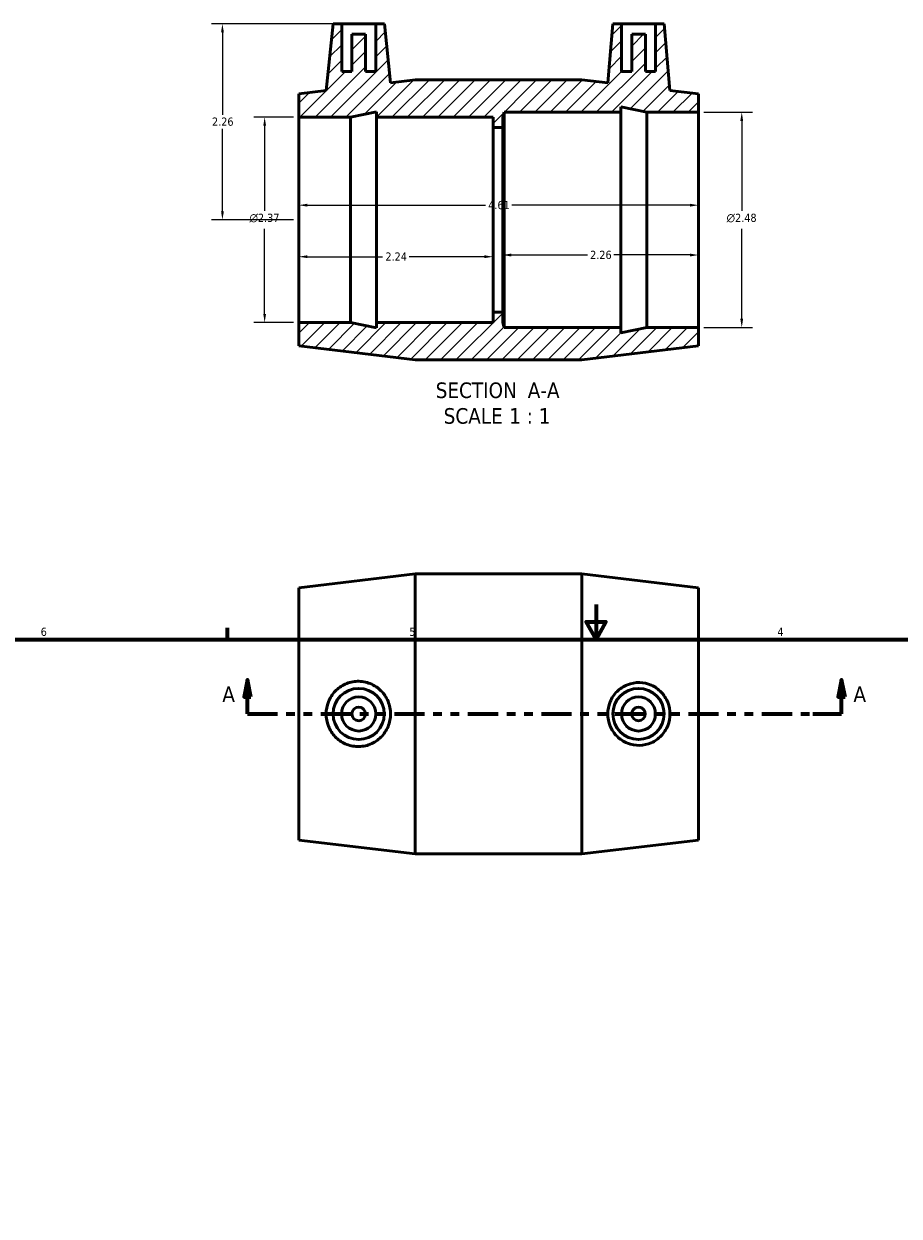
# Model space of a CAD drawing. Header units: inches. Extents: x 0.1 to 38, y 0.6 to 28.1.
# Tile 3 of 4: x 10.4 to 20.5, y 14.3 to 28.1. Entities that reach past the tile are written whole.
import ezdxf

# ---------------------------------------------------------------- set-up
doc = ezdxf.new("R2010")
doc.units = ezdxf.units.IN
doc.header["$MEASUREMENT"] = 0
doc.linetypes.add('DOUBLE_DASH_CHAIN', pattern=[1.2403, 0.6614, -0.0827, 0.1654, -0.0827, 0.1654, -0.0827])
for name, color, linetype, lineweight in [('Border (ANSI)', 7, 'Continuous', 70), ('Dimension (ANSI)', 7, 'Continuous', 25), ('Hatch (ANSI)', 7, 'Continuous', 18), ('Section Line (ANSI)', 7, 'DOUBLE_DASH_CHAIN', 70), ('Symbol (ANSI)', 7, 'Continuous', 25), ('Visible (ANSI)', 7, 'Continuous', 50)]:
    doc.layers.add(name, color=color, linetype=linetype, lineweight=lineweight)
doc.styles.add('Label Text (ANSI)', font='tahoma.ttf')
doc.styles.add('Note Text (ANSI)', font='tahoma.ttf')
doc.dimstyles.new('Default (ANSI)', dxfattribs={"dimtxt": 0.094488, "dimasz": 0.098425, "dimexe": 0.125, "dimexo": 0.0625, "dimgap": 0.031496, "dimtad": 0, "dimtih": 1, "dimtoh": 1, "dimrnd": 1e-08, "dimzin": 4, "dimdsep": 46, "dimtxsty": 'Note Text (ANSI)', "dimcen": 0.09, "dimdle": 0.393701, "dimclrd": 256, "dimclre": 256, "dimclrt": 5, "dimadec": 0, "dimazin": 1, "dimtfac": 1, "dimtofl": 0, "dimtmove": 0, "dimatfit": 3, "dimfxl": 1, "dimtolj": 1, "dimtzin": 4, "dimlwd": -1, "dimlwe": -1, "dimarcsym": 0})

# ---------------------------------------------------------------- blocks, each defined once
blk = doc.blocks.new('Borders Default Border')
at = {"layer": 'Border (ANSI)'}
blk.add_line((12.75, 21), (12.75, 21.134), dxfattribs=at)
at = {"layer": 'Border (ANSI)', "flags": 128}
for points in [[(17, 21.4), (17, 21), (16.885, 21.2), (17.115, 21.2), (17, 21)], [(0.5, 1), (0.5, 21), (33.5, 21), (33.5, 1), (0.5, 1)]]:
    blk.add_lwpolyline(points, dxfattribs=at)
at = {"layer": 'Border (ANSI)', "color": 5, "true_color": 0x0000ff, "char_height": 0.0945, "attachment_point": 7, "style": 'Note Text (ANSI)'}
for s, insert in [('6', (10.595, 21.038)), ('5', (14.847, 21.038)), ('4', (19.092, 21.04))]:
    blk.add_mtext(s, dxfattribs=dict(at, insert=insert))
blk = doc.blocks.new('2dTransSection0')
at = {"layer": 'Section Line (ANSI)', "linetype": 'Continuous'}
for p, q in [((12.98, 20.534), (12.941, 20.337)), ((12.98, 20.337), (12.98, 20.534)), ((13.02, 20.337), (12.98, 20.534)), ((19.833, 20.534), (19.793, 20.337)), ((19.833, 20.337), (19.833, 20.534)), ((19.872, 20.337), (19.833, 20.534)), ((12.941, 20.337), (13.02, 20.337)), ((12.98, 20.14), (12.98, 20.337)), ((19.793, 20.337), (19.872, 20.337)), ((19.833, 20.14), (19.833, 20.337)), ((12.98, 20.14), (13.313, 20.14)), ((19.5, 20.14), (19.833, 20.14))]:
    blk.add_line(p, q, dxfattribs=at)
at = {"layer": 'Section Line (ANSI)', "linetype": 'DOUBLE_DASH_CHAIN', "ltscale": 0.525624}
blk.add_line((12.98, 20.14), (19.833, 20.14), dxfattribs=at)
at = {"layer": 'Section Line (ANSI)', "linetype": 'Continuous', "flags": 128}
for points in [[(13.02, 20.337), (12.98, 20.534), (12.941, 20.337), (13.02, 20.337)], [(19.872, 20.337), (19.833, 20.534), (19.793, 20.337), (19.872, 20.337)]]:
    blk.add_lwpolyline(points, dxfattribs=at)
at = {"layer": 'Section Line (ANSI)'}
for points in [[(13.02, 20.337), (12.98, 20.534), (12.941, 20.337), (13.02, 20.337)], [(19.872, 20.337), (19.833, 20.534), (19.793, 20.337), (19.872, 20.337)]]:
    blk.add_solid(points, dxfattribs=at)
at = {"layer": 'Section Line (ANSI)', "char_height": 0.18, "attachment_point": 7, "style": 'Label Text (ANSI)'}
for insert in [(12.69, 20.278), (19.969, 20.278)]:
    blk.add_mtext('A', dxfattribs=dict(at, insert=insert))
blk = doc.blocks.new('*D7')
at = {"layer": 'Defpoints', "color": 0, "transparency": 16777216}
for p in [(18.182, 26.006), (13.572, 25.837), (18.182, 25.837)]:
    blk.add_point(p, dxfattribs=at)
at = {"layer": 'Dimension (ANSI)', "transparency": 16777216}
for p, q in [((13.67, 26.006), (15.726, 26.006)), ((18.083, 26.006), (16.028, 26.006))]:
    blk.add_line(p, q, dxfattribs=at)
for points in [[(13.67, 26.023), (13.67, 25.99), (13.572, 26.006)], [(18.083, 26.023), (18.083, 25.99), (18.182, 26.006)]]:
    blk.add_solid(points, dxfattribs=at)
at = {"layer": 'Dimension (ANSI)', "color": 5, "transparency": 16777216, "insert": (15.757, 26.055), "char_height": 0.0945, "attachment_point": 1, "style": 'Note Text (ANSI)'}
blk.add_mtext('\\A1;4.61', dxfattribs=at)
blk = doc.blocks.new('*D8')
at = {"layer": 'Defpoints', "color": 0, "transparency": 16777216}
for p in [(15.924, 25.837), (18.182, 25.837), (18.182, 25.432)]:
    blk.add_point(p, dxfattribs=at)
at = {"layer": 'Dimension (ANSI)', "transparency": 16777216}
for p, q in [((16.022, 25.432), (16.901, 25.432)), ((18.083, 25.432), (17.205, 25.432))]:
    blk.add_line(p, q, dxfattribs=at)
for points in [[(16.022, 25.448), (16.022, 25.415), (15.924, 25.432)], [(18.083, 25.448), (18.083, 25.415), (18.182, 25.432)]]:
    blk.add_solid(points, dxfattribs=at)
at = {"layer": 'Dimension (ANSI)', "color": 5, "transparency": 16777216, "insert": (16.932, 25.481), "char_height": 0.0945, "attachment_point": 1, "style": 'Note Text (ANSI)'}
blk.add_mtext('\\A1;2.26', dxfattribs=at)
blk = doc.blocks.new('*D9')
at = {"layer": 'Defpoints', "color": 0, "transparency": 16777216}
for p in [(13.572, 25.837), (15.812, 25.837), (13.572, 25.412)]:
    blk.add_point(p, dxfattribs=at)
at = {"layer": 'Dimension (ANSI)', "transparency": 16777216}
for p, q in [((13.67, 25.412), (14.539, 25.412)), ((15.713, 25.412), (14.844, 25.412))]:
    blk.add_line(p, q, dxfattribs=at)
for points in [[(13.67, 25.429), (13.67, 25.396), (13.572, 25.412)], [(15.713, 25.429), (15.713, 25.396), (15.812, 25.412)]]:
    blk.add_solid(points, dxfattribs=at)
at = {"layer": 'Dimension (ANSI)', "color": 5, "transparency": 16777216, "insert": (14.571, 25.461), "char_height": 0.0945, "attachment_point": 1, "style": 'Note Text (ANSI)'}
blk.add_mtext('\\A1;2.24', dxfattribs=at)
blk = doc.blocks.new('*D10')
at = {"layer": 'Defpoints', "color": 0, "transparency": 16777216}
for p in [(13.572, 27.02), (13.178, 24.654), (13.572, 24.654)]:
    blk.add_point(p, dxfattribs=at)
at = {"layer": 'Dimension (ANSI)', "transparency": 16777216}
for p, q in [((13.509, 27.02), (13.053, 27.02)), ((13.178, 26.922), (13.178, 25.94)), ((13.178, 24.753), (13.178, 25.735)), ((13.509, 24.654), (13.053, 24.654))]:
    blk.add_line(p, q, dxfattribs=at)
for points in [[(13.162, 26.922), (13.195, 26.922), (13.178, 27.02)], [(13.162, 24.753), (13.195, 24.753), (13.178, 24.654)]]:
    blk.add_solid(points, dxfattribs=at)
at = {"layer": 'Dimension (ANSI)', "color": 5, "transparency": 16777216, "insert": (13.003, 25.908), "char_height": 0.09449, "attachment_point": 1, "style": 'Note Text (ANSI)'}
blk.add_mtext('\\A1;{\\fAIGDT|b0|i0;\\H0.0945;\\ln}\\fTahoma|b0|i0;\\H0.0945;2.37', dxfattribs=at)
blk = doc.blocks.new('*D11')
at = {"layer": 'Defpoints', "color": 0, "transparency": 16777216}
for p in [(18.182, 27.078), (18.182, 24.597), (18.681, 24.597)]:
    blk.add_point(p, dxfattribs=at)
at = {"layer": 'Dimension (ANSI)', "transparency": 16777216}
for p, q in [((18.244, 27.078), (18.806, 27.078)), ((18.681, 26.979), (18.681, 25.94)), ((18.681, 24.696), (18.681, 25.735)), ((18.244, 24.597), (18.806, 24.597))]:
    blk.add_line(p, q, dxfattribs=at)
for points in [[(18.664, 26.979), (18.697, 26.979), (18.681, 27.078)], [(18.664, 24.696), (18.697, 24.696), (18.681, 24.597)]]:
    blk.add_solid(points, dxfattribs=at)
at = {"layer": 'Dimension (ANSI)', "color": 5, "transparency": 16777216, "insert": (18.506, 25.908), "char_height": 0.09449, "attachment_point": 1, "style": 'Note Text (ANSI)'}
blk.add_mtext('\\A1;{\\fAIGDT|b0|i0;\\H0.0945;\\ln}\\fTahoma|b0|i0;\\H0.0945;2.48', dxfattribs=at)
blk = doc.blocks.new('*D12')
at = {"layer": 'Defpoints', "color": 0, "transparency": 16777216}
for p in [(14.067, 28.097), (12.691, 25.837), (13.572, 25.837)]:
    blk.add_point(p, dxfattribs=at)
at = {"layer": 'Dimension (ANSI)', "transparency": 16777216}
for p, q in [((14.004, 28.097), (12.566, 28.097)), ((12.691, 27.999), (12.691, 27.048)), ((12.691, 25.936), (12.691, 26.887)), ((13.509, 25.837), (12.566, 25.837))]:
    blk.add_line(p, q, dxfattribs=at)
for points in [[(12.675, 27.999), (12.708, 27.999), (12.691, 28.097)], [(12.675, 25.936), (12.708, 25.936), (12.691, 25.837)]]:
    blk.add_solid(points, dxfattribs=at)
at = {"layer": 'Dimension (ANSI)', "color": 5, "transparency": 16777216, "insert": (12.571, 27.017), "char_height": 0.0945, "attachment_point": 1, "style": 'Note Text (ANSI)'}
blk.add_mtext('\\A1;2.26', dxfattribs=at)

msp = doc.modelspace()

# ---------------------------------------------------------------- hatches: boundary and pattern name
at = {"layer": 'Hatch (ANSI)'}
h = msp.add_hatch(dxfattribs=at)
h.set_pattern_fill('ANSI31', color=256, style=0)
h.paths.add_polyline_path([(16.838, 27.452), (14.916, 27.452), (14.63, 27.418), (14.559, 28.097), (14.46, 28.097), (14.46, 27.546), (14.342, 27.546), (14.342, 27.979), (14.185, 27.979), (14.185, 27.546), (14.067, 27.546), (14.067, 28.097), (13.968, 28.097), (13.887, 27.329), (13.572, 27.291), (13.572, 27.02), (14.169, 27.02), (14.468, 27.084), (14.468, 27.02), (15.812, 27.02), (15.812, 26.902), (15.924, 26.902), (15.924, 27.02), (15.942, 27.078), (17.286, 27.078), (17.286, 27.141), (17.585, 27.078), (18.182, 27.078), (18.182, 27.291), (17.853, 27.33), (17.786, 28.097), (17.687, 28.097), (17.687, 27.546), (17.569, 27.546), (17.569, 27.979), (17.412, 27.979), (17.412, 27.546), (17.294, 27.546), (17.294, 28.097), (17.195, 28.097), (17.136, 27.417)])
h.paths.add_polyline_path([(14.916, 24.222), (16.838, 24.222), (18.182, 24.384), (18.182, 24.597), (17.585, 24.597), (17.286, 24.534), (17.286, 24.597), (15.942, 24.597), (15.924, 24.654), (15.924, 24.773), (15.812, 24.773), (15.812, 24.654), (14.468, 24.654), (14.468, 24.591), (14.169, 24.654), (13.572, 24.654), (13.572, 24.384)])

# ---------------------------------------------------------------- linework, layer by layer
at = {"layer": 'Visible (ANSI)'}
for p, q in [((13.968, 28.097), (13.887, 27.329)), ((14.067, 28.097), (13.968, 28.097)), ((14.067, 27.546), (14.067, 28.097)), ((14.067, 28.097), (14.46, 28.097)), ((14.559, 28.097), (14.46, 28.097)), ((14.46, 28.097), (14.46, 27.546)), ((14.63, 27.418), (14.559, 28.097)), ((17.195, 28.097), (17.136, 27.417)), ((17.294, 28.097), (17.195, 28.097)), ((17.294, 27.546), (17.294, 28.097)), ((17.294, 28.097), (17.687, 28.097)), ((17.786, 28.097), (17.687, 28.097)), ((17.687, 28.097), (17.687, 27.546)), ((17.853, 27.33), (17.786, 28.097)), ((14.342, 27.979), (14.185, 27.979)), ((14.185, 27.979), (14.185, 27.546)), ((14.342, 27.546), (14.342, 27.979)), ((17.569, 27.979), (17.412, 27.979)), ((17.412, 27.979), (17.412, 27.546)), ((17.569, 27.546), (17.569, 27.979)), ((14.185, 27.546), (14.067, 27.546)), ((14.46, 27.546), (14.342, 27.546)), ((17.412, 27.546), (17.294, 27.546)), ((17.687, 27.546), (17.569, 27.546)), ((14.916, 27.452), (14.63, 27.418)), ((16.838, 27.452), (14.916, 27.452)), ((17.136, 27.417), (16.838, 27.452)), ((13.887, 27.329), (13.572, 27.291)), ((13.572, 27.291), (13.572, 27.02)), ((18.182, 27.291), (17.853, 27.33)), ((18.182, 27.078), (18.182, 27.291)), ((17.286, 27.078), (17.286, 27.141)), ((17.286, 27.141), (17.585, 27.078)), ((13.572, 27.02), (14.169, 27.02)), ((13.572, 24.654), (13.572, 27.02)), ((14.169, 27.02), (14.468, 27.084)), ((14.169, 24.654), (14.169, 27.02)), ((14.468, 27.084), (14.468, 27.02)), ((14.468, 27.02), (15.812, 27.02)), ((14.468, 24.654), (14.468, 27.02)), ((15.812, 27.02), (15.812, 26.902)), ((15.924, 27.02), (15.942, 27.078)), ((15.924, 26.902), (15.924, 27.02)), ((15.942, 27.078), (17.286, 27.078)), ((15.942, 24.597), (15.942, 27.078)), ((17.286, 24.597), (17.286, 27.078)), ((17.585, 27.078), (18.182, 27.078)), ((17.585, 24.597), (17.585, 27.078)), ((18.182, 24.597), (18.182, 27.078)), ((15.812, 26.902), (15.924, 26.902)), ((15.812, 24.773), (15.812, 26.902)), ((15.924, 24.773), (15.924, 26.902)), ((15.924, 24.773), (15.812, 24.773)), ((15.812, 24.773), (15.812, 24.654)), ((15.924, 24.654), (15.924, 24.773)), ((14.169, 24.654), (13.572, 24.654)), ((13.572, 24.654), (13.572, 24.384)), ((14.468, 24.591), (14.169, 24.654)), ((15.812, 24.654), (14.468, 24.654)), ((14.468, 24.654), (14.468, 24.591)), ((15.942, 24.597), (15.924, 24.654)), ((17.286, 24.597), (15.942, 24.597)), ((17.585, 24.597), (17.286, 24.534)), ((17.286, 24.534), (17.286, 24.597)), ((18.182, 24.597), (17.585, 24.597)), ((18.182, 24.384), (18.182, 24.597)), ((13.572, 24.384), (14.916, 24.222)), ((16.838, 24.222), (18.182, 24.384)), ((14.916, 24.222), (16.838, 24.222)), ((13.572, 21.593), (14.916, 21.755)), ((14.916, 18.525), (14.916, 21.755)), ((14.916, 21.755), (16.838, 21.755)), ((16.838, 18.525), (16.838, 21.755)), ((18.182, 21.593), (16.838, 21.755)), ((13.572, 18.686), (13.572, 21.593)), ((18.182, 18.686), (18.182, 21.593)), ((13.572, 18.686), (14.916, 18.525)), ((18.182, 18.686), (16.838, 18.525)), ((14.916, 18.525), (16.838, 18.525))]:
    msp.add_line(p, q, dxfattribs=at)
for centre, radius in [((14.263, 20.14), 0.295), ((17.49, 20.14), 0.295), ((14.263, 20.14), 0.197), ((14.263, 20.14), 0.0787), ((17.49, 20.14), 0.197), ((17.49, 20.14), 0.0787)]:
    msp.add_circle(centre, radius, dxfattribs=at)
for points, knots in [([(14.248, 19.764), (14.202, 19.765), (14.153, 19.776), (14.064, 19.815), (14.024, 19.844), (13.96, 19.911), (13.933, 19.953), (13.896, 20.044), (13.887, 20.094), (13.887, 20.186), (13.896, 20.235), (13.933, 20.327), (13.96, 20.369), (14.024, 20.435), (14.064, 20.464), (14.153, 20.504), (14.202, 20.515), (14.296, 20.517), (14.348, 20.509), (14.443, 20.47), (14.486, 20.441), (14.553, 20.374), (14.582, 20.332), (14.62, 20.239), (14.63, 20.188), (14.63, 20.092), (14.62, 20.041), (14.582, 19.948), (14.553, 19.906), (14.486, 19.838), (14.443, 19.809), (14.348, 19.771), (14.296, 19.762), (14.248, 19.764)], [0, 0, 0, 0, 0.350046, 0.350046, 0.700092, 0.700092, 1.052572, 1.052572, 1.405051, 1.405051, 1.757531, 1.757531, 2.11001, 2.11001, 2.460056, 2.460056, 2.810102, 2.810102, 3.184428, 3.184428, 3.558753, 3.558753, 3.924081, 3.924081, 4.289408, 4.289408, 4.654736, 4.654736, 5.020063, 5.020063, 5.394389, 5.394389, 5.768714, 5.768714, 5.768714, 5.768714]), ([(17.504, 20.502), (17.548, 20.501), (17.595, 20.491), (17.681, 20.453), (17.72, 20.424), (17.782, 20.36), (17.809, 20.32), (17.844, 20.232), (17.853, 20.184), (17.853, 20.095), (17.844, 20.048), (17.809, 19.96), (17.782, 19.919), (17.72, 19.855), (17.681, 19.827), (17.595, 19.789), (17.548, 19.779), (17.457, 19.776), (17.408, 19.785), (17.317, 19.821), (17.275, 19.849), (17.21, 19.914), (17.182, 19.955), (17.145, 20.044), (17.136, 20.094), (17.136, 20.186), (17.145, 20.235), (17.182, 20.325), (17.21, 20.366), (17.275, 20.43), (17.317, 20.458), (17.408, 20.495), (17.457, 20.503), (17.504, 20.502)], [0, 0, 0, 0, 0.337954, 0.337954, 0.675908, 0.675908, 1.015867, 1.015867, 1.355825, 1.355825, 1.695784, 1.695784, 2.035742, 2.035742, 2.373696, 2.373696, 2.71165, 2.71165, 3.071575, 3.071575, 3.431499, 3.431499, 3.783982, 3.783982, 4.136466, 4.136466, 4.488949, 4.488949, 4.841433, 4.841433, 5.201357, 5.201357, 5.561281, 5.561281, 5.561281, 5.561281])]:
    msp.add_open_spline(points, degree=3, knots=knots, dxfattribs=at)

# ---------------------------------------------------------------- block references
msp.add_blockref('Borders Default Border', (0, 0))
at = {"layer": 'Section Line (ANSI)'}
msp.add_blockref('2dTransSection0', (0, 0), dxfattribs=at)

# ---------------------------------------------------------------- texts
at = {"layer": 'Symbol (ANSI)', "char_height": 0.18, "attachment_point": 7, "style": 'Label Text (ANSI)'}
for s, insert in [('SECTION', (15.151, 23.779)), (' A-A', (16.145, 23.783)), ('SCALE', (15.243, 23.483)), (' 1 : 1', (15.931, 23.486))]:
    msp.add_mtext(s, dxfattribs=dict(at, insert=insert))

# ---------------------------------------------------------------- dimensions: what is measured, and where the dimension line sits
at = {"layer": 'Dimension (ANSI)'}
for base, p1, p2, angle, override, picture, middle in [((12.691, 25.837), (14.067, 28.097), (13.572, 25.837), 90, {"dimgap": 0.031496, "dimdec": 2, "dimtol": 0, "dimlim": 0, "dimtp": 0, "dimtm": 0, "dimtdec": 2, "dimatfit": 1}, '*D12', (12.691, 26.967)), ((18.182, 26.006), (13.572, 25.837), (18.182, 25.837), 180, {"dimgap": 0.031496, "dimtih": 0, "dimtoh": 0, "dimdec": 2, "dimse1": 1, "dimse2": 1, "dimtol": 0, "dimlim": 0, "dimtp": 0, "dimtm": 0, "dimtdec": 2, "dimatfit": 1}, '*D7', (15.877, 26.006)), ((13.572, 25.412), (15.812, 25.837), (13.572, 25.837), 180, {"dimgap": 0.031496, "dimtih": 0, "dimtoh": 0, "dimdec": 2, "dimse1": 1, "dimse2": 1, "dimtol": 0, "dimlim": 0, "dimtp": 0, "dimtm": 0, "dimtdec": 2, "dimatfit": 1}, '*D9', (14.692, 25.412)), ((18.182, 25.432), (15.924, 25.837), (18.182, 25.837), 180, {"dimgap": 0.031496, "dimtih": 0, "dimtoh": 0, "dimdec": 2, "dimse1": 1, "dimse2": 1, "dimtol": 0, "dimlim": 0, "dimtp": 0, "dimtm": 0, "dimtdec": 2, "dimatfit": 1}, '*D8', (17.053, 25.432))]:
    dim = msp.add_linear_dim(base=base, p1=p1, p2=p2, angle=angle, dimstyle='Default (ANSI)', override=override, dxfattribs=at)
    dim.commit()
    dim.dimension.update_dxf_attribs({"geometry": picture, "text_midpoint": middle, "dimtype": 160})
for base, p1, p2, picture, middle in [((13.178, 24.654), (13.572, 27.02), (13.572, 24.654), '*D10', (13.178, 25.837)), ((18.681, 24.597), (18.182, 27.078), (18.182, 24.597), '*D11', (18.681, 25.837))]:
    dim = msp.add_linear_dim(base=base, p1=p1, p2=p2, angle=90, text='{\\fAIGDT|b0|i0;\\H0.0945;\\ln}\\fTahoma|b0|i0;\\H0.0945;<>', dimstyle='Default (ANSI)', override={"dimgap": 0.031496, "dimdec": 2, "dimtol": 0, "dimlim": 0, "dimtp": 0, "dimtm": 0, "dimtdec": 2, "dimatfit": 1}, dxfattribs=at)
    dim.commit()
    dim.dimension.update_dxf_attribs({"geometry": picture, "text_midpoint": middle, "dimtype": 160})

doc.saveas('drawing.dxf')
